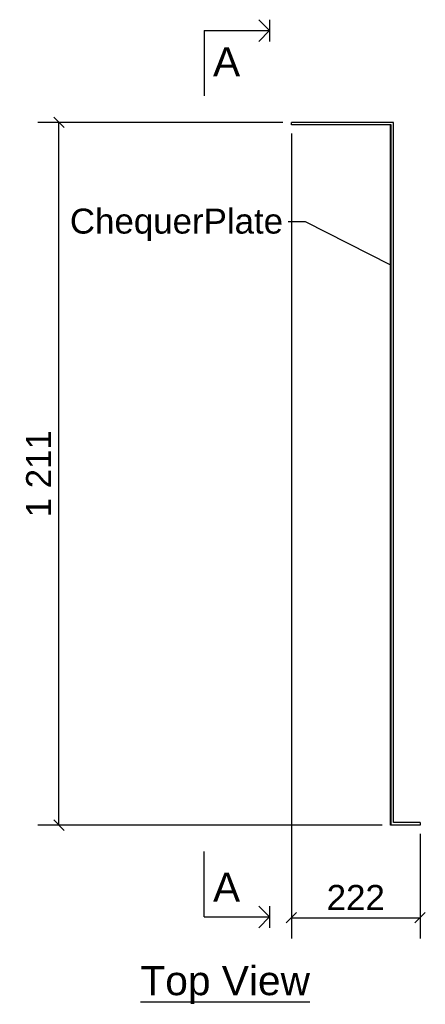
# Model space of a CAD drawing. Header units: millimetres. Extents: x 45 to 14060, y 63 to 1760.
# Tile 3 of 3: x 13361 to 14060, y 63 to 1760. Entities that reach past the tile are written whole.
import ezdxf

# ---------------------------------------------------------------- set-up
doc = ezdxf.new("R2010")
doc.units = ezdxf.units.MM
doc.styles.add('Arial', font='ARIAL.TTF', dxfattribs={"height": 0.2})

# ---------------------------------------------------------------- blocks, each defined once
blk = doc.blocks.new('Unknown-3644288-11 - 1186')
at = {"color": 6, "linetype": 'Continuous'}
blk.add_line((13569.3, 67.5), (13860.9, 67.5), dxfattribs=at)
at = {"color": 0, "linetype": 'Continuous'}
blk.add_wipeout([(13860.9, 78.8), (13860.9, 131.2), (13569.3, 131.2), (13569.3, 78.8)], dxfattribs=at)
at = {"color": 6, "linetype": 'Continuous', "style": 'Arial'}
blk.add_text('Top View', height=50.14, dxfattribs=at).set_placement((13569.3, 78.8))
blk = doc.blocks.new('Part-3644288-1221 - 1186')
at = {"color": 30, "linetype": 'Continuous'}
for p, q in [((14005.3, 1582.8), (13829.3, 1582.8)), ((13829.3, 1578.3), (13829.3, 1582.8)), ((14000.8, 1578.3), (13829.3, 1578.3)), ((14000.8, 371.7), (14000.8, 1578.3)), ((14005.3, 376.2), (14005.3, 1582.8)), ((14050.8, 376.2), (14005.3, 376.2)), ((14050.8, 376.2), (14050.8, 371.7)), ((14050.8, 371.7), (14000.8, 371.7))]:
    blk.add_line(p, q, dxfattribs=at)
blk = doc.blocks.new('Surfacing-3644288-1222 - 1186')
at = {"color": 7, "linetype": 'Continuous'}
for p, q in [((14000.8, 1578.3), (13999.8, 1578.3)), ((13999.8, 371.7), (13999.8, 1578.3)), ((14000.8, 371.7), (14000.8, 1578.3)), ((14000.8, 371.7), (13999.8, 371.7))]:
    blk.add_line(p, q, dxfattribs=at)
blk = doc.blocks.new('StraightDimension-3644288-1352 - 1186')
at = {"color": 7, "linetype": 'Continuous'}
for p, q in [((13814.3, 1582.8), (13392.9, 1582.8)), ((13437.9, 1573.7), (13419.9, 1591.8)), ((13428.9, 371.7), (13428.9, 1582.8)), ((13419.9, 380.8), (13437.9, 362.7)), ((13985.8, 371.7), (13392.9, 371.7))]:
    blk.add_line(p, q, dxfattribs=at)
at = {"color": 0}
blk.add_wipeout([(13424.4, 1061.3), (13361.4, 1061.3), (13361.4, 893.2), (13424.4, 893.2)], dxfattribs=at)
at = {"color": 96, "style": 'Arial'}
blk.add_text('1 211', height=42.98, rotation=90.0002, dxfattribs=at).set_placement((13415.4, 902.2))
blk = doc.blocks.new('StraightDimension-3644288-1258 - 1186')
at = {"color": 7, "linetype": 'Continuous'}
for p, q in [((13829.3, 1563.3), (13829.3, 176.2)), ((14050.8, 356.7), (14050.8, 176.2)), ((13838.3, 221.3), (13820.3, 203.2)), ((14041.8, 203.2), (14059.8, 221.3)), ((13829.3, 212.3), (14050.8, 212.3))]:
    blk.add_line(p, q, dxfattribs=at)
at = {"color": 0}
blk.add_wipeout([(13999.1, 216.7), (13999.1, 279.8), (13881, 279.8), (13881, 216.7)], dxfattribs=at)
at = {"color": 96, "style": 'Arial'}
blk.add_text('222', height=42.98, dxfattribs=at).set_placement((13890, 225.8))
blk = doc.blocks.new('Mark-3644288-1588 - 1186')
at = {"color": 96, "linetype": 'Continuous'}
for p, q in [((13853.6, 1411.3), (13823.6, 1411.3)), ((14000.3, 1336.7), (13853.6, 1411.3))]:
    blk.add_line(p, q, dxfattribs=at)
at = {"color": 0}
blk.add_wipeout([(13814.6, 1391.1), (13814.6, 1436.1), (13447.8, 1436.1), (13447.8, 1391.1)], dxfattribs=at)
blk.add_wipeout([(13814.6, 1391.1), (13814.6, 1436.1), (13447.8, 1436.1), (13447.8, 1391.1)], dxfattribs=at)
at = {"color": 96, "style": 'Arial'}
blk.add_text('ChequerPlate', height=42.979, dxfattribs=at).set_placement((13447.8, 1391.1))
blk = doc.blocks.new('SectionMark-3644288-1256 - 1186')
at = {"color": 6, "linetype": 'Continuous'}
for p, q in [((13791.8, 1740.9), (13773.1, 1759.7)), ((13791.8, 1759.7), (13791.8, 1722.2)), ((13754.3, 1740.9), (13791.8, 1740.9)), ((13791.8, 1740.9), (13773.1, 1722.2)), ((13791.8, 213.6), (13773.1, 232.3)), ((13791.8, 232.3), (13791.8, 194.8)), ((13754.3, 213.6), (13791.8, 213.6)), ((13791.8, 213.6), (13773.1, 194.8))]:
    blk.add_line(p, q, dxfattribs=at)
at = {"color": 30, "linetype": 'Continuous'}
for p, q in [((13679.3, 1740.9), (13679.3, 1628.4)), ((13679.3, 1740.9), (13791.8, 1740.9)), ((13679.3, 213.6), (13679.3, 326.1)), ((13679.3, 213.6), (13791.8, 213.6))]:
    blk.add_line(p, q, dxfattribs=at)
at = {"color": 0, "linetype": 'Continuous'}
for points in [[(13741, 1662.2), (13741, 1714.7), (13694.3, 1714.7), (13694.3, 1662.2)], [(13741, 239.8), (13741, 292.3), (13694.3, 292.3), (13694.3, 239.8)]]:
    blk.add_wipeout(points, dxfattribs=at)
at = {"color": 6, "linetype": 'Continuous', "style": 'Arial'}
for p in [(13694.3, 1662.2), (13694.3, 239.8)]:
    blk.add_text('A', height=50.1, dxfattribs=at).set_placement(p)

msp = doc.modelspace()

# ---------------------------------------------------------------- block references
for name in ['Part-3644288-1221 - 1186', 'Surfacing-3644288-1222 - 1186', 'Unknown-3644288-11 - 1186']:
    msp.add_blockref(name, (0, 0))

# ---------------------------------------------------------------- next in the draw order: block references
msp.add_blockref('StraightDimension-3644288-1352 - 1186', (0, 0))

# ---------------------------------------------------------------- next in the draw order: block references
msp.add_blockref('StraightDimension-3644288-1258 - 1186', (0, 0))

# ---------------------------------------------------------------- next in the draw order: block references
msp.add_blockref('Mark-3644288-1588 - 1186', (0, 0))

# ---------------------------------------------------------------- next in the draw order: block references
msp.add_blockref('SectionMark-3644288-1256 - 1186', (0, 0))

doc.saveas('drawing.dxf')
